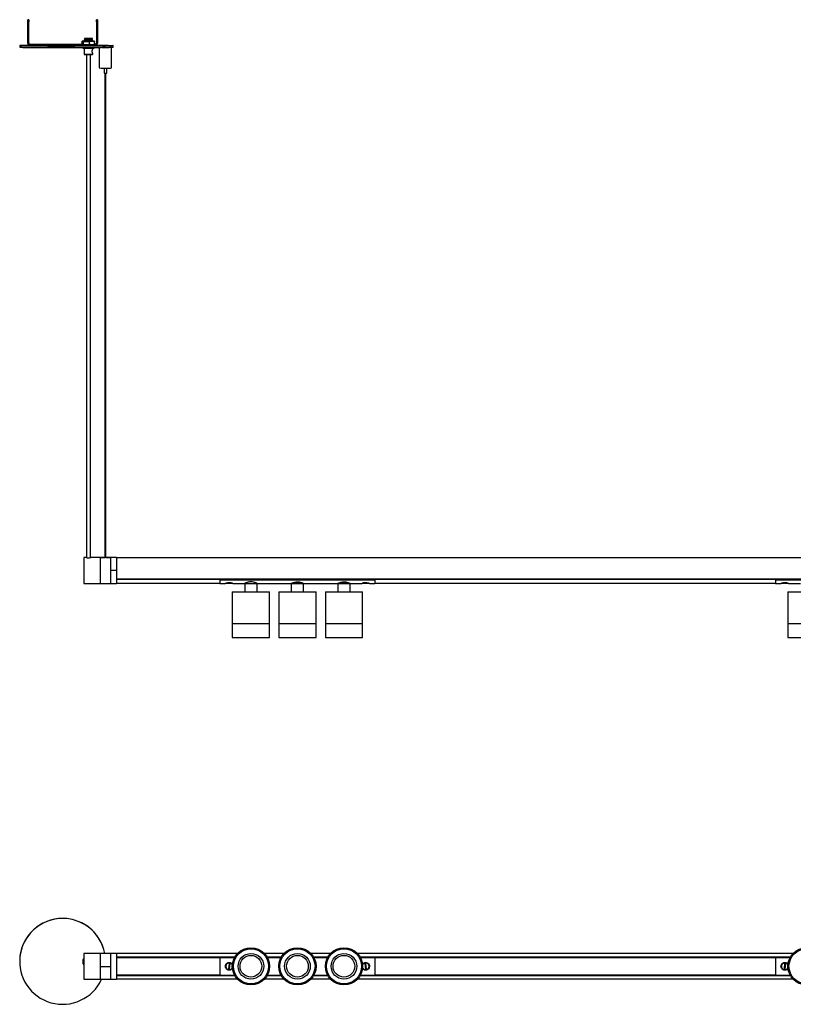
# Model space of a CAD drawing. Header units: millimetres. Extents: x 143 to 3067, y 646 to 1598.
# Tile 1 of 3: x 143 to 892, y 646 to 1598. Entities that reach past the tile are written whole.
import ezdxf

# ---------------------------------------------------------------- set-up
doc = ezdxf.new("R2010")
doc.units = ezdxf.units.MM

msp = doc.modelspace()

# ---------------------------------------------------------------- linework, layer by layer
at = {"color": 7, "linetype": 'Continuous', "lineweight": 25}
for p, q in [((151.88, 1597.95), (150.88, 1597.95)), ((150.88, 1597.77), (150.88, 1597.95)), ((150.88, 1597.77), (151.88, 1597.77)), ((150.88, 1595.75), (150.88, 1597.77)), ((151.88, 1595.75), (150.88, 1595.75)), ((150.88, 1575.25), (150.88, 1595.75)), ((151.88, 1597.77), (151.88, 1597.95)), ((151.88, 1597.77), (151.88, 1595.75)), ((151.88, 1575.25), (151.88, 1595.75)), ((218.4, 1597.95), (217.4, 1597.95)), ((217.4, 1597.95), (217.4, 1597.77)), ((217.4, 1597.77), (218.4, 1597.77)), ((217.4, 1595.75), (217.4, 1597.77)), ((218.4, 1595.75), (217.4, 1595.75)), ((217.4, 1595.75), (217.4, 1575.25)), ((218.4, 1597.95), (218.4, 1597.77)), ((218.4, 1597.77), (218.4, 1595.75)), ((218.4, 1595.75), (218.4, 1575.25)), ((143.14, 1572.86), (143.14, 1571.36)), ((151.88, 1575.25), (150.88, 1575.25)), ((153.38, 1573.75), (153.38, 1573.97)), ((203.64, 1573.97), (153.38, 1573.97)), ((153.38, 1573.75), (153.38, 1572.75)), ((215.9, 1573.75), (153.38, 1573.75)), ((215.9, 1572.75), (153.38, 1572.75)), ((203.79, 1577.07), (203.64, 1577.05)), ((203.64, 1573.91), (203.64, 1577.05)), ((203.64, 1573.91), (203.79, 1573.87)), ((203.79, 1577.07), (204.69, 1577.03)), ((203.79, 1573.87), (204.69, 1573.83)), ((204.14, 1571.03), (204.14, 1570.36)), ((205.64, 1577.09), (204.23, 1577.08)), ((204.84, 1576.99), (204.69, 1577.03)), ((204.69, 1573.83), (204.84, 1573.85)), ((205.57, 1577.02), (204.84, 1576.99)), ((204.84, 1573.85), (204.84, 1576.99)), ((204.84, 1573.85), (205.57, 1573.82)), ((205.57, 1577.02), (210.11, 1577.01)), ((205.57, 1573.82), (210.11, 1573.81)), ((205.64, 1579.11), (205.64, 1578.98)), ((205.64, 1578.11), (205.64, 1577.98)), ((205.64, 1577.11), (205.64, 1577.04)), ((206.18, 1579.67), (206.18, 1579.42)), ((206.18, 1578.67), (206.18, 1578.42)), ((206.18, 1577.67), (206.18, 1577.42)), ((210.84, 1576.98), (210.11, 1577.01)), ((210.11, 1573.81), (210.84, 1573.83)), ((211.43, 1577.01), (210.84, 1576.98)), ((210.84, 1573.83), (210.84, 1576.98)), ((210.84, 1573.83), (211.43, 1573.81)), ((211.43, 1577.01), (215.05, 1577.04)), ((211.43, 1573.81), (215.05, 1573.84)), ((213.1, 1578.92), (213.1, 1579.16)), ((213.1, 1577.92), (213.1, 1578.16)), ((213.1, 1577.04), (213.1, 1577.16)), ((213.71, 1577.1), (213.1, 1577.1)), ((213.64, 1579.48), (213.64, 1579.61)), ((213.64, 1578.48), (213.64, 1578.61)), ((213.64, 1577.48), (213.64, 1577.61)), ((215.49, 1577.05), (214.59, 1577.09)), ((215.64, 1577.01), (215.05, 1577.04)), ((215.05, 1573.84), (215.64, 1573.87)), ((215.14, 1570.36), (215.14, 1571.11)), ((215.49, 1577.05), (215.64, 1577.01)), ((215.64, 1573.87), (215.49, 1573.85)), ((215.64, 1573.87), (215.64, 1577.01)), ((215.9, 1573.97), (215.64, 1573.97)), ((215.9, 1573.97), (215.9, 1573.75)), ((215.9, 1573.75), (215.9, 1572.75)), ((217.4, 1575.25), (218.4, 1575.25)), ((220.1, 1571.17), (220.1, 1551.26)), ((226.11, 1571.29), (225.45, 1571.29)), ((226.6, 1572.84), (226.6, 1572.86)), ((230.4, 1571.23), (230.4, 1571.3)), ((232.1, 1551.26), (232.1, 1571.26)), ((233.6, 1571.36), (233.6, 1572.86)), ((205.44, 1570.33), (205.44, 1564.56)), ((205.44, 1564.56), (205.64, 1564.36)), ((207.64, 1564.33), (207.64, 1077.84)), ((211.64, 1077.84), (211.64, 1564.33)), ((213.64, 1564.36), (213.84, 1564.56)), ((213.84, 1569.38), (213.84, 1570.33)), ((213.84, 1564.56), (213.84, 1565.35)), ((224.85, 1551.21), (224.85, 1546.26)), ((225.6, 1546.25), (225.6, 1077.82)), ((226.6, 1077.82), (226.6, 1546.25)), ((227.35, 1546.26), (227.35, 1551.21)), ((207.41, 1077.89), (205.14, 1077.89)), ((205.14, 1077.89), (205.14, 1052.89)), ((220.99, 1077.89), (211.87, 1077.89)), ((221.8, 1077.89), (220.99, 1077.89)), ((220.99, 1077.89), (220.99, 1052.89)), ((220.99, 1077.89), (220.99, 1077.88)), ((220.99, 1077.88), (220.99, 1052.89)), ((220.99, 1077.88), (221.67, 1077.88)), ((221.67, 1077.86), (221.67, 1077.88)), ((221.67, 1077.88), (221.67, 1077.88)), ((222.4, 1077.88), (225.6, 1077.88)), ((222.4, 1077.88), (222.46, 1077.82)), ((229.58, 1077.82), (222.4, 1077.82)), ((226.6, 1077.88), (229.58, 1077.88)), ((229.52, 1077.82), (229.58, 1077.88)), ((230.99, 1077.89), (230.18, 1077.89)), ((230.31, 1077.88), (230.31, 1077.86)), ((230.31, 1077.88), (230.99, 1077.88)), ((230.31, 1077.88), (230.31, 1077.88)), ((236.84, 1077.89), (230.99, 1077.89)), ((230.99, 1077.89), (230.99, 1077.88)), ((230.99, 1077.89), (230.99, 1065.37)), ((230.99, 1077.88), (230.99, 1052.89)), ((236.84, 1077.89), (236.84, 1065.37)), ((2736.84, 1077.64), (236.84, 1077.64)), ((236.84, 1065.37), (230.99, 1065.37)), ((230.99, 1065.37), (230.99, 1052.89)), ((236.84, 1065.37), (236.84, 1052.89)), ((236.84, 1057.2), (2736.84, 1057.2)), ((2736.84, 1057.13), (236.84, 1057.13)), ((236.84, 1056.9), (336.84, 1056.9)), ((336.84, 1057.13), (336.84, 1057.11)), ((336.84, 1056.32), (336.84, 1057.11)), ((336.84, 1057.11), (486.84, 1057.11)), ((336.84, 1057.11), (338.34, 1057.11)), ((338.34, 1057.13), (338.34, 1057.11)), ((339.84, 1057.13), (339.84, 1057.11)), ((342.39, 1057.13), (342.39, 1057.11)), ((343.71, 1057.13), (343.74, 1057.11)), ((348.44, 1057.13), (348.44, 1057.11)), ((348.44, 1057.11), (470.34, 1057.11)), ((470.34, 1057.13), (470.34, 1057.11)), ((472.46, 1057.13), (472.46, 1057.11)), ((473.09, 1057.11), (473.09, 1057.13)), ((474.39, 1057.13), (474.39, 1057.11)), ((475.15, 1057.13), (475.18, 1057.11)), ((480.44, 1057.13), (480.44, 1057.11)), ((480.44, 1057.11), (486.84, 1057.11)), ((486.84, 1057.13), (486.84, 1057.11)), ((486.84, 1056.32), (486.84, 1057.11)), ((486.84, 1056.9), (874.34, 1056.9)), ((874.34, 1057.13), (874.34, 1057.11)), ((874.34, 1056.32), (874.34, 1057.11)), ((874.34, 1057.11), (1024.34, 1057.11)), ((874.34, 1057.11), (875.84, 1057.11)), ((875.84, 1057.13), (875.84, 1057.11)), ((877.34, 1057.13), (877.34, 1057.11)), ((879.89, 1057.13), (879.89, 1057.11)), ((881.21, 1057.13), (881.24, 1057.11)), ((885.94, 1057.13), (885.94, 1057.11)), ((885.94, 1057.11), (1007.84, 1057.11)), ((205.14, 1052.89), (220.99, 1052.89)), ((220.99, 1052.89), (230.99, 1052.89)), ((230.99, 1052.89), (236.84, 1052.89)), ((336.84, 1056.53), (236.84, 1056.53)), ((236.84, 1053.19), (336.84, 1053.19)), ((336.84, 1056.32), (486.84, 1056.32)), ((336.84, 1056.32), (336.84, 1052.89)), ((336.84, 1052.89), (342.09, 1052.89)), ((342.66, 1052.97), (345.34, 1052.97)), ((346.64, 1053.22), (345.65, 1053.22)), ((346.34, 1052.97), (349.07, 1052.97)), ((349.54, 1052.89), (360.84, 1052.89)), ((360.84, 1052.89), (360.84, 1044.89)), ((360.84, 1052.89), (372.84, 1052.89)), ((360.84, 1052.89), (372.84, 1052.89)), ((372.84, 1044.89), (372.84, 1052.89)), ((372.84, 1052.89), (405.84, 1052.89)), ((405.84, 1052.89), (405.84, 1044.89)), ((405.84, 1052.89), (417.84, 1052.89)), ((417.84, 1052.89), (405.84, 1052.89)), ((417.84, 1044.89), (417.84, 1052.89)), ((417.84, 1052.89), (450.84, 1052.89)), ((450.84, 1052.89), (450.84, 1044.89)), ((450.84, 1052.89), (456.7, 1052.89)), ((462.84, 1052.89), (450.84, 1052.89)), ((456.7, 1052.89), (462.84, 1052.89)), ((462.84, 1044.89), (462.84, 1052.89)), ((462.84, 1052.89), (474.09, 1052.89)), ((474.61, 1052.97), (477.34, 1052.97)), ((478.07, 1053.22), (477.07, 1053.22)), ((478.34, 1052.97), (481.03, 1052.97)), ((481.54, 1052.89), (486.84, 1052.89)), ((874.34, 1056.53), (486.84, 1056.53)), ((486.84, 1056.32), (486.84, 1052.89)), ((486.84, 1053.19), (874.34, 1053.19)), ((874.34, 1056.32), (1024.34, 1056.32)), ((874.34, 1056.32), (874.34, 1052.89)), ((874.34, 1052.89), (879.59, 1052.89)), ((880.16, 1052.97), (882.84, 1052.97)), ((884.14, 1053.22), (883.15, 1053.22)), ((883.84, 1052.97), (886.57, 1052.97)), ((887.04, 1052.89), (898.34, 1052.89)), ((348.84, 1044.89), (348.84, 1014.09)), ((348.84, 1044.89), (384.84, 1044.89)), ((384.84, 1014.09), (384.84, 1044.89)), ((393.84, 1044.89), (393.84, 1014.09)), ((393.84, 1044.89), (429.84, 1044.89)), ((429.84, 1014.09), (429.84, 1044.89)), ((438.84, 1044.89), (438.84, 1014.09)), ((438.84, 1044.89), (456.43, 1044.89)), ((456.43, 1044.89), (474.84, 1044.89)), ((474.84, 1014.09), (474.84, 1044.89)), ((886.34, 1044.89), (886.34, 1014.09)), ((886.34, 1044.89), (922.34, 1044.89)), ((348.84, 1014.09), (348.84, 1000.59)), ((348.84, 1014.09), (384.84, 1014.09)), ((348.84, 1014.09), (384.84, 1014.09)), ((384.84, 1000.59), (384.84, 1014.09)), ((393.84, 1014.09), (393.84, 1000.59)), ((393.84, 1014.09), (411.75, 1014.09)), ((393.84, 1014.09), (429.84, 1014.09)), ((411.75, 1014.09), (429.84, 1014.09)), ((429.84, 1000.59), (429.84, 1014.09)), ((438.84, 1014.09), (438.84, 1000.59)), ((438.84, 1014.09), (474.84, 1014.09)), ((438.84, 1014.09), (456.43, 1014.09)), ((456.43, 1014.09), (474.84, 1014.09)), ((474.84, 1000.59), (474.84, 1014.09)), ((886.34, 1014.09), (886.34, 1000.59)), ((886.34, 1014.09), (922.34, 1014.09)), ((886.34, 1014.09), (922.34, 1014.09)), ((348.84, 1000.59), (384.84, 1000.59)), ((393.84, 1000.59), (411.75, 1000.59)), ((411.75, 1000.59), (429.84, 1000.59)), ((438.84, 1000.59), (474.84, 1000.59)), ((886.34, 1000.59), (922.34, 1000.59)), ((220.99, 695.15), (205.14, 695.15)), ((205.14, 695.15), (205.14, 670.15)), ((230.99, 695.15), (220.99, 695.15)), ((220.99, 695.15), (220.99, 670.15)), ((220.99, 695.15), (220.99, 682.13)), ((230.99, 695.15), (230.99, 682.13)), ((236.84, 695.15), (230.99, 695.15)), ((230.99, 695.15), (230.99, 670.15)), ((236.84, 695.15), (236.84, 670.15)), ((143.14, 687.41), (143.14, 687.4)), ((204.14, 687.13), (204.14, 687.12)), ((353.65, 694.9), (236.84, 694.9)), ((236.84, 691.76), (351.32, 691.76)), ((351.23, 691.61), (236.84, 691.61)), ((236.84, 691.6), (351.22, 691.6)), ((351.11, 691.4), (236.84, 691.4)), ((236.84, 691.2), (336.84, 691.2)), ((336.84, 691.04), (236.84, 691.04)), ((336.84, 691.25), (351.03, 691.25)), ((336.84, 691.25), (336.84, 674.05)), ((343.9, 685.74), (344.01, 685.57)), ((398.65, 694.9), (380.03, 694.9)), ((382.36, 691.76), (396.32, 691.76)), ((396.23, 691.61), (382.45, 691.61)), ((382.46, 691.6), (396.22, 691.6)), ((396.11, 691.4), (382.57, 691.4)), ((382.65, 691.25), (396.03, 691.25)), ((443.65, 694.9), (425.03, 694.9)), ((427.36, 691.76), (441.32, 691.76)), ((441.23, 691.61), (427.45, 691.61)), ((427.46, 691.6), (441.22, 691.6)), ((441.11, 691.4), (427.57, 691.4)), ((427.65, 691.25), (441.03, 691.25)), ((891.15, 694.9), (470.03, 694.9)), ((472.36, 691.76), (888.82, 691.76)), ((888.73, 691.61), (472.45, 691.61)), ((472.46, 691.6), (888.72, 691.6)), ((888.61, 691.4), (472.57, 691.4)), ((472.65, 691.25), (486.84, 691.25)), ((479.71, 685.55), (479.82, 685.72)), ((486.84, 691.25), (486.84, 674.05)), ((486.84, 691.2), (874.34, 691.2)), ((874.34, 691.04), (486.84, 691.04)), ((874.34, 691.25), (888.53, 691.25)), ((874.34, 691.25), (874.34, 674.05)), ((881.4, 685.74), (881.51, 685.57)), ((230.99, 682.13), (220.99, 682.13)), ((220.99, 682.13), (220.99, 670.15)), ((230.99, 682.13), (230.99, 680.71)), ((343.36, 680.25), (343.21, 680.12)), ((345.65, 685.19), (345.04, 680.23)), ((345.04, 680.23), (346.03, 680.11)), ((346.64, 685.07), (345.65, 685.19)), ((346.03, 680.11), (346.64, 685.07)), ((347.67, 679.73), (347.78, 679.56)), ((348.47, 685.19), (348.32, 685.05)), ((475.39, 685.08), (475.25, 685.22)), ((475.86, 679.59), (475.97, 679.75)), ((478.07, 685.19), (477.07, 685.08)), ((477.07, 685.08), (477.61, 680.11)), ((477.61, 680.11), (478.61, 680.22)), ((478.61, 680.22), (478.07, 685.19)), ((480.43, 680.08), (480.29, 680.22)), ((880.86, 680.25), (880.71, 680.12)), ((883.15, 685.19), (882.54, 680.23)), ((882.54, 680.23), (883.53, 680.11)), ((884.14, 685.07), (883.15, 685.19)), ((883.53, 680.11), (884.14, 685.07)), ((885.17, 679.73), (885.28, 679.56)), ((885.97, 685.19), (885.82, 685.05)), ((205.14, 670.15), (220.99, 670.15)), ((220.99, 670.15), (230.99, 670.15)), ((230.99, 670.15), (236.84, 670.15)), ((236.84, 674.26), (336.84, 674.26)), ((336.84, 674.1), (236.84, 674.1)), ((236.84, 673.9), (351.11, 673.9)), ((351.22, 673.7), (236.84, 673.7)), ((236.84, 673.69), (351.23, 673.69)), ((351.32, 673.54), (236.84, 673.54)), ((236.84, 670.4), (353.65, 670.4)), ((336.84, 674.05), (351.03, 674.05)), ((380.03, 670.4), (398.65, 670.4)), ((396.32, 673.54), (382.36, 673.54)), ((382.45, 673.69), (396.23, 673.69)), ((396.22, 673.7), (382.46, 673.7)), ((382.57, 673.9), (396.11, 673.9)), ((382.65, 674.05), (396.03, 674.05)), ((425.03, 670.4), (443.65, 670.4)), ((441.32, 673.54), (427.36, 673.54)), ((427.45, 673.69), (441.23, 673.69)), ((441.22, 673.7), (427.46, 673.7)), ((427.57, 673.9), (441.11, 673.9)), ((427.65, 674.05), (441.03, 674.05)), ((470.03, 670.4), (891.15, 670.4)), ((888.82, 673.54), (472.36, 673.54)), ((472.45, 673.69), (888.73, 673.69)), ((888.72, 673.7), (472.46, 673.7)), ((472.57, 673.9), (888.61, 673.9)), ((472.65, 674.05), (486.84, 674.05)), ((486.84, 674.26), (874.34, 674.26)), ((874.34, 674.1), (486.84, 674.1)), ((874.34, 674.05), (888.53, 674.05))]:
    msp.add_line(p, q, dxfattribs=at)
at = {"color": 7, "linetype": 'Continuous', "lineweight": 25, "flags": 128}
for points in [[(152.13, 1573.09), (151.26, 1573.08), (149.13, 1573.05), (147.3, 1573.02), (145.79, 1572.99), (144.61, 1572.96), (143.77, 1572.92), (143.28, 1572.89), (143.14, 1572.85), (143.36, 1572.82), (143.93, 1572.79), (144.85, 1572.75), (146.1, 1572.72), (147.69, 1572.69), (149.59, 1572.66), (151.79, 1572.63), (154.27, 1572.61), (157.01, 1572.58), (159.98, 1572.56), (163.16, 1572.54), (166.53, 1572.53), (170.06, 1572.51), (173.7, 1572.5), (177.44, 1572.5), (181.24, 1572.49), (185.08, 1572.49), (188.9, 1572.49), (192.69, 1572.5), (196.42, 1572.51), (200.04, 1572.52), (203.53, 1572.53), (206.86, 1572.55), (210, 1572.57), (212.92, 1572.59), (215.6, 1572.61), (218.02, 1572.64), (220.15, 1572.67), (221.98, 1572.7), (223.49, 1572.73), (224.67, 1572.76), (225.51, 1572.79), (226, 1572.83), (226.14, 1572.86), (226.14, 1572.86)], [(143.14, 1571.36), (143.14, 1571.35), (143.36, 1571.32), (143.93, 1571.29), (144.85, 1571.25), (146.1, 1571.22), (147.69, 1571.19), (149.59, 1571.16), (151.79, 1571.13), (154.27, 1571.11), (157.01, 1571.08), (159.98, 1571.06), (163.16, 1571.04), (166.53, 1571.03), (170.06, 1571.01), (173.7, 1571), (177.44, 1571), (181.24, 1570.99), (185.08, 1570.99), (188.9, 1570.99), (192.69, 1571), (196.42, 1571.01), (200.04, 1571.02), (203.53, 1571.03), (206.86, 1571.05), (210, 1571.07), (212.92, 1571.09), (215.6, 1571.11), (218.02, 1571.14), (220.15, 1571.17), (221.98, 1571.2), (223.49, 1571.23), (224.67, 1571.26), (225.45, 1571.29)], [(205.62, 1577.08), (205.39, 1577.07), (205.14, 1577.06), (205.27, 1577.05), (205.74, 1577.04), (206.53, 1577.03), (207.58, 1577.02), (208.79, 1577.02), (210.07, 1577.02), (211.31, 1577.02), (212.42, 1577.03), (213.3, 1577.04), (213.89, 1577.05), (214.13, 1577.06), (214.01, 1577.07), (213.54, 1577.08), (213.16, 1577.09)], [(205.65, 1578.98), (205.64, 1578.98), (205.97, 1579.03), (206.86, 1579.08), (208.17, 1579.14), (209.71, 1579.2), (211.23, 1579.27), (212.51, 1579.34), (212.51, 1579.34), (213.36, 1579.41), (213.63, 1579.48)], [(205.65, 1577.98), (205.64, 1577.98), (205.97, 1578.03), (206.86, 1578.08), (208.17, 1578.14), (209.71, 1578.2), (211.23, 1578.27), (212.51, 1578.34), (212.51, 1578.34), (213.36, 1578.41), (213.63, 1578.48)], [(211.74, 1579.86), (211.57, 1579.87), (211.1, 1579.87), (210.41, 1579.88), (209.6, 1579.88), (208.8, 1579.88), (208.13, 1579.87), (207.69, 1579.87), (207.54, 1579.86), (207.71, 1579.85), (208.18, 1579.85), (208.87, 1579.84), (209.67, 1579.84), (210.48, 1579.84), (211.15, 1579.85), (211.59, 1579.85), (211.74, 1579.86)], [(211.43, 1577.01), (211.27, 1577.01), (211.1, 1577.01), (210.94, 1577.01), (210.77, 1577.01), (210.61, 1577.01), (210.44, 1577.01), (210.27, 1577.01), (210.11, 1577.01)], [(211.43, 1573.81), (211.27, 1573.81), (211.1, 1573.81), (210.94, 1573.81), (210.77, 1573.81), (210.61, 1573.81), (210.44, 1573.81), (210.27, 1573.81), (210.11, 1573.81)], [(226.11, 1572.79), (224.5, 1572.79), (222.96, 1572.8), (221.57, 1572.8), (220.39, 1572.81), (219.48, 1572.83), (218.88, 1572.84), (218.61, 1572.85), (218.7, 1572.87), (219.13, 1572.88), (219.89, 1572.89), (220.93, 1572.91), (222.22, 1572.91), (223.69, 1572.92), (225.28, 1572.92), (226.9, 1572.92), (228.48, 1572.92), (229.96, 1572.91), (231.25, 1572.91), (232.3, 1572.9), (233.06, 1572.88), (233.5, 1572.87), (233.59, 1572.85), (233.33, 1572.84), (232.73, 1572.83), (231.83, 1572.81), (230.65, 1572.8), (229.26, 1572.8), (227.73, 1572.79), (226.11, 1572.79)], [(222.79, 1571.21), (222.79, 1571.21), (224.14, 1571.21), (225.61, 1571.2), (227.11, 1571.21)], [(226.1, 1572.84), (225.15, 1572.84), (224.34, 1572.84), (223.79, 1572.85), (223.6, 1572.86), (223.79, 1572.87), (224.33, 1572.87), (225.14, 1572.88), (226.1, 1572.88), (227.05, 1572.88), (227.87, 1572.87), (228.41, 1572.87), (228.6, 1572.86), (228.41, 1572.85), (227.87, 1572.84), (227.06, 1572.84), (226.1, 1572.84)], [(226.5, 1572.85), (226.58, 1572.86), (226.6, 1572.86), (226.54, 1572.86), (226.41, 1572.86), (226.23, 1572.86), (226.04, 1572.86), (225.85, 1572.86), (225.71, 1572.86), (225.62, 1572.86), (225.6, 1572.86), (225.67, 1572.86), (225.79, 1572.85), (225.97, 1572.85), (226.16, 1572.85), (226.35, 1572.85), (226.5, 1572.85)], [(227.11, 1571.21), (228.55, 1571.21), (229.84, 1571.22), (230.89, 1571.23), (231.64, 1571.24), (232.04, 1571.25), (232.07, 1571.26), (231.72, 1571.28), (231.02, 1571.29), (230.4, 1571.29)], [(343.98, 1057.13), (343.99, 1057.12), (343.99, 1057.11)], [(348.35, 1057.13), (348.35, 1057.12), (348.34, 1057.11)], [(475.37, 1057.11), (475.37, 1057.12), (475.36, 1057.13)], [(479.73, 1057.11), (479.73, 1057.12), (479.74, 1057.13)], [(881.48, 1057.13), (881.49, 1057.12), (881.49, 1057.11)], [(885.85, 1057.13), (885.85, 1057.12), (885.84, 1057.11)], [(346.03, 1053.22), (346.11, 1053.11), (346.18, 1053.03), (346.26, 1052.99), (346.34, 1052.97), (346.41, 1052.99), (346.49, 1053.03), (346.56, 1053.11), (346.64, 1053.22)], [(477.07, 1053.22), (477.14, 1053.11), (477.21, 1053.03), (477.27, 1052.99), (477.34, 1052.97), (477.41, 1052.99), (477.48, 1053.03), (477.55, 1053.11), (477.61, 1053.22)], [(883.53, 1053.22), (883.61, 1053.11), (883.68, 1053.03), (883.76, 1052.99), (883.84, 1052.97), (883.91, 1052.99), (883.99, 1053.03), (884.06, 1053.11), (884.14, 1053.22)]]:
    msp.add_lwpolyline(points, dxfattribs=at)
at = {"color": 7, "linetype": 'Continuous', "lineweight": 25}
for centre, radius in [((366.84, 682.65), 18), ((366.84, 682.65), 17), ((366.84, 682.65), 12.42), ((411.84, 682.65), 18), ((411.84, 682.65), 17), ((411.84, 682.65), 12.42), ((456.84, 682.65), 18), ((456.84, 682.65), 17), ((456.84, 682.65), 12.42), ((904.34, 682.65), 18), ((904.34, 682.65), 17), ((366.84, 682.65), 10.5), ((411.84, 682.65), 10.5), ((456.84, 682.65), 10.5)]:
    msp.add_circle(centre, radius, dxfattribs=at)
for centre, radius, start, end in [((153.38, 1575.25), 2.5, 180.00112, 270.00112), ((153.38, 1575.47), 1.5, 180.00112, 270.00112), ((153.38, 1575.25), 1.5, 180.00112, 270.00112), ((204.6, 1553.93), 23.15, 90.91979, 92.01074), ((207.06, 1765.75), 188.74, 269.28018, 269.54785), ((207.06, 1762.55), 188.74, 269.28018, 269.54785), ((202.38, 1704.3), 127.31, 271.64548, 275.06706), ((209.44, 1248.82), 331.07, 89.97713, 90.4632), ((212.22, 1388.37), 188.74, 89.28018, 89.54785), ((214.68, 1600.19), 23.15, 270.91979, 272.01074), ((214.68, 1596.99), 23.15, 270.91979, 272.01074), ((215.9, 1575.47), 1.5, 269.99888, 359.99888), ((215.9, 1575.25), 2.5, 269.99888, 359.99888), ((215.9, 1575.25), 1.5, 269.99888, 359.99888), ((217.67, 1413.93), 159.15, 86.94981, 90.18607), ((228.19, 1759.52), 188.24, 269.36878, 271.64802), ((209.62, 1774.65), 204.37, 268.46215, 271.54626), ((209.63, 1739.25), 174.74, 268.62699, 271.38142), ((209.64, 1731.81), 167.49, 268.63161, 271.36839), ((225.35, 1785.01), 233.81, 268.71274, 270.43095), ((226.1, 1595.66), 49.42, 268.55065, 271.44935), ((228.32, 1673.93), 122.73, 269.437, 271.76636), ((209.64, 1088.17), 10.52, 257.76318, 282.32112), ((345.26, 1053.38), 0.413, 281.39262, 338.31596), ((478.43, 1053.34), 0.38, 197.78195, 256.00495), ((882.76, 1053.38), 0.413, 281.39262, 338.31596), ((184.64, 687.41), 41.5, 10.75436, 179.99803), ((184.64, 687.4), 41.5, 10.77095, 335.44661), ((209.64, 687.13), 5.5, 144.902, 179.99991), ((209.64, 687.12), 5.5, 144.90202, 215.09798), ((342.86, 680.54), 0.2, 353.0493, 14.18703), ((343.46, 685.42), 0.2, 310.75738, 353.0493), ((348.22, 679.89), 0.2, 130.75738, 173.0493), ((348.82, 684.76), 0.2, 173.0493, 215.34122), ((474.89, 684.8), 0.2, 323.90398, 6.1959), ((475.42, 679.92), 0.2, 6.1959, 48.48781), ((480.26, 685.38), 0.2, 186.1959, 207.33363), ((480.79, 680.5), 0.2, 143.90398, 186.1959), ((880.36, 680.54), 0.2, 353.0493, 14.18703), ((880.96, 685.42), 0.2, 310.75738, 353.0493), ((885.72, 679.89), 0.2, 130.75738, 173.0493), ((886.32, 684.76), 0.2, 173.0493, 215.34122)]:
    msp.add_arc(centre, radius, start, end, dxfattribs=at)
for points, knots in [([(206.19, 1579.43), (206.1, 1579.38), (205.92, 1579.27), (205.74, 1579.17), (205.64, 1579.11)], [0, 0, 0, 0, 0.49993, 1, 1, 1, 1]), ([(205.64, 1578.98), (205.74, 1578.92), (205.91, 1578.82), (206.09, 1578.72), (206.18, 1578.67)], [0, 0, 0, 0, 0.506369, 1, 1, 1, 1]), ([(206.19, 1578.43), (206.1, 1578.38), (205.92, 1578.27), (205.74, 1578.17), (205.64, 1578.11)], [0, 0, 0, 0, 0.49993, 1, 1, 1, 1]), ([(205.64, 1577.98), (205.74, 1577.92), (205.91, 1577.82), (206.09, 1577.72), (206.18, 1577.67)], [0, 0, 0, 0, 0.506369, 1, 1, 1, 1]), ([(206.19, 1577.43), (206.1, 1577.38), (205.92, 1577.27), (205.74, 1577.17), (205.64, 1577.11)], [0, 0, 0, 0, 0.49993, 1, 1, 1, 1]), ([(205.67, 1579.11), (205.73, 1579.13), (205.87, 1579.16), (206.8, 1579.21), (208.13, 1579.26), (209.71, 1579.32), (211.27, 1579.39), (212.6, 1579.46), (213.42, 1579.53), (213.75, 1579.59), (213.6, 1579.62), (213.58, 1579.62)], [0, 0, 0, 0, 0.112259, 0.236033, 0.359806, 0.48358, 0.607354, 0.731128, 0.854902, 0.978676, 1, 1, 1, 1]), ([(205.67, 1578.11), (205.73, 1578.13), (205.87, 1578.16), (206.8, 1578.21), (208.13, 1578.26), (209.71, 1578.32), (211.27, 1578.39), (212.6, 1578.46), (213.42, 1578.53), (213.75, 1578.59), (213.6, 1578.62), (213.58, 1578.62)], [0, 0, 0, 0, 0.112259, 0.236033, 0.359806, 0.48358, 0.607354, 0.731128, 0.854902, 0.978676, 1, 1, 1, 1]), ([(205.67, 1577.11), (205.73, 1577.13), (205.87, 1577.16), (206.8, 1577.21), (208.13, 1577.26), (209.71, 1577.32), (211.27, 1577.39), (212.6, 1577.46), (213.42, 1577.53), (213.75, 1577.59), (213.6, 1577.62), (213.58, 1577.62)], [0, 0, 0, 0, 0.112259, 0.236033, 0.359806, 0.48358, 0.607354, 0.731128, 0.854902, 0.978676, 1, 1, 1, 1]), ([(205.85, 1579.86), (205.9, 1579.87), (206.01, 1579.88), (206.51, 1579.88), (206.76, 1579.88)], [0, 0, 0, 0, 0.493682, 1, 1, 1, 1]), ([(208.37, 1579.83), (208.01, 1579.83), (207.29, 1579.84), (206.47, 1579.84), (205.93, 1579.85), (205.89, 1579.86), (205.87, 1579.86)], [0, 0, 0, 0, 0.255506, 0.510718, 0.77905, 1, 1, 1, 1]), ([(205.87, 1579.85), (205.88, 1579.84), (205.99, 1579.78), (206.09, 1579.72), (206.18, 1579.67)], [0, 0, 0, 0, 0.1608891, 1, 1, 1, 1]), ([(206.19, 1579.67), (206.19, 1579.67), (206.1, 1579.69), (206.42, 1579.72), (207.15, 1579.77), (207.96, 1579.81), (208.37, 1579.83)], [0, 0, 0, 0, 0.013908, 0.342605, 0.671303, 1, 1, 1, 1]), ([(206.19, 1578.67), (206.19, 1578.67), (206.1, 1578.69), (206.42, 1578.72), (207.16, 1578.78), (208.34, 1578.83), (209.7, 1578.89), (211.05, 1578.96), (212.18, 1579.03), (212.91, 1579.09), (213, 1579.14), (213.03, 1579.15)], [0, 0, 0, 0, 0.005445, 0.134118, 0.262792, 0.391466, 0.520139, 0.648813, 0.777487, 0.90616, 1, 1, 1, 1]), ([(206.19, 1577.67), (206.19, 1577.67), (206.1, 1577.69), (206.42, 1577.72), (207.16, 1577.78), (208.34, 1577.83), (209.7, 1577.89), (211.05, 1577.96), (212.18, 1578.03), (212.91, 1578.09), (213, 1578.14), (213.03, 1578.15)], [0, 0, 0, 0, 0.0054445, 0.1341182, 0.2627919, 0.3914656, 0.5201393, 0.648813, 0.7774866, 0.9061603, 1, 1, 1, 1]), ([(206.21, 1579.43), (206.27, 1579.44), (206.38, 1579.47), (207.18, 1579.53), (208.33, 1579.58), (209.7, 1579.64), (211.05, 1579.71), (212.21, 1579.78), (212.64, 1579.82), (212.86, 1579.85)], [0, 0, 0, 0, 0.129873, 0.274894, 0.419915, 0.564937, 0.709958, 0.854979, 1, 1, 1, 1]), ([(206.21, 1578.43), (206.27, 1578.44), (206.38, 1578.47), (207.18, 1578.53), (208.33, 1578.58), (209.7, 1578.64), (211.05, 1578.71), (212.18, 1578.78), (212.96, 1578.85), (213.04, 1578.9), (213.09, 1578.92)], [0, 0, 0, 0, 0.114004, 0.241306, 0.368607, 0.495908, 0.62321, 0.750511, 0.877812, 1, 1, 1, 1]), ([(206.21, 1577.43), (206.27, 1577.44), (206.38, 1577.47), (207.18, 1577.53), (208.33, 1577.58), (209.7, 1577.64), (211.05, 1577.71), (212.18, 1577.78), (212.96, 1577.85), (213.04, 1577.9), (213.09, 1577.92)], [0, 0, 0, 0, 0.114004, 0.241306, 0.368607, 0.495908, 0.62321, 0.750511, 0.877812, 1, 1, 1, 1]), ([(212.86, 1579.85), (212.79, 1579.85), (212.58, 1579.84), (212.01, 1579.84), (211.07, 1579.83), (209.93, 1579.83), (209, 1579.83), (208.5, 1579.83), (208.37, 1579.83)], [0, 0, 0, 0, 0.09263, 0.279407, 0.493991, 0.708575, 0.92316, 1, 1, 1, 1]), ([(209.57, 1579.9), (210.01, 1579.9), (210.88, 1579.89), (212, 1579.89), (212.85, 1579.88), (213.06, 1579.87), (213.17, 1579.87)], [0, 0, 0, 0, 0.252346, 0.504698, 0.756993, 1, 1, 1, 1]), ([(212.14, 1577.03), (212.42, 1577.05), (212.92, 1577.09), (213, 1577.14), (213.03, 1577.15)], [0, 0, 0, 0, 0.573597, 1, 1, 1, 1]), ([(213.16, 1579.86), (213.17, 1579.86), (213.2, 1579.86), (212.98, 1579.85), (212.86, 1579.85)], [0, 0, 0, 0, 0.447625, 1, 1, 1, 1]), ([(213.63, 1579.62), (213.54, 1579.68), (213.35, 1579.78), (213.17, 1579.88), (213.08, 1579.94)], [0, 0, 0, 0, 0.500071, 1, 1, 1, 1]), ([(213.08, 1579.15), (213.17, 1579.21), (213.35, 1579.31), (213.54, 1579.41), (213.63, 1579.47)], [0, 0, 0, 0, 0.499927, 1, 1, 1, 1]), ([(213.08, 1578.15), (213.17, 1578.21), (213.35, 1578.31), (213.54, 1578.41), (213.63, 1578.47)], [0, 0, 0, 0, 0.4999275, 1, 1, 1, 1]), ([(213.08, 1577.15), (213.17, 1577.21), (213.35, 1577.31), (213.54, 1577.41), (213.63, 1577.47)], [0, 0, 0, 0, 0.499927, 1, 1, 1, 1]), ([(213.63, 1578.62), (213.54, 1578.68), (213.36, 1578.78), (213.18, 1578.88), (213.1, 1578.93)], [0, 0, 0, 0, 0.514399, 1, 1, 1, 1]), ([(213.63, 1577.62), (213.54, 1577.68), (213.36, 1577.78), (213.18, 1577.88), (213.1, 1577.93)], [0, 0, 0, 0, 0.514399, 1, 1, 1, 1]), ([(228.79, 1571.22), (228.38, 1571.22), (227.47, 1571.21), (225.89, 1571.21), (224.36, 1571.22), (223.59, 1571.22), (223.25, 1571.23)], [0, 0, 0, 0, 0.225829, 0.504052, 0.781418, 1, 1, 1, 1]), ([(231.02, 1571.25), (231, 1571.25), (230.94, 1571.24), (230.77, 1571.24), (230.45, 1571.23), (229.97, 1571.23), (229.51, 1571.22), (229.11, 1571.22), (228.9, 1571.22), (228.79, 1571.22)], [0, 0, 0, 0, 0.063209, 0.189745, 0.401364, 0.612982, 0.804177, 0.901799, 1, 1, 1, 1]), ([(230.36, 1571.28), (230.6, 1571.27), (231.08, 1571.27), (231.13, 1571.25), (231.03, 1571.25), (231.02, 1571.25)], [0, 0, 0, 0, 0.456451, 0.912845, 1, 1, 1, 1]), ([(213.84, 1565.34), (213.84, 1565.35), (213.83, 1565.36), (213.75, 1565.52), (213.57, 1565.87), (213.36, 1566.42), (213.26, 1566.93), (213.23, 1567.34), (213.26, 1567.74), (213.36, 1568.26), (213.57, 1568.82), (213.75, 1569.18), (213.83, 1569.35), (213.83, 1569.37), (213.84, 1569.38)], [0, 0, 0, 0, 0.06582, 0.131447, 0.259738, 0.383831, 0.444379, 0.504622, 0.564652, 0.625668, 0.749899, 0.87802, 0.943594, 1, 1, 1, 1]), ([(221.67, 1077.88), (221.67, 1077.88), (221.68, 1077.89), (221.77, 1077.89), (221.92, 1077.89), (222.14, 1077.89), (222.31, 1077.89), (222.4, 1077.88)], [0, 0, 0, 0, 0.13618, 0.271611, 0.469173, 0.748087, 1, 1, 1, 1]), ([(222.4, 1077.82), (222.29, 1077.82), (222.09, 1077.82), (221.87, 1077.84), (221.74, 1077.85), (221.68, 1077.86), (221.67, 1077.86), (221.67, 1077.86)], [0, 0, 0, 0, 0.3415483, 0.5874747, 0.7629782, 0.9002508, 1, 1, 1, 1]), ([(229.58, 1077.88), (229.69, 1077.89), (229.88, 1077.89), (230.11, 1077.89), (230.24, 1077.89), (230.3, 1077.89), (230.31, 1077.88), (230.31, 1077.88)], [0, 0, 0, 0, 0.341548, 0.587475, 0.762978, 0.900251, 1, 1, 1, 1]), ([(230.31, 1077.86), (230.3, 1077.86), (230.29, 1077.85), (230.21, 1077.84), (230.06, 1077.83), (229.84, 1077.82), (229.66, 1077.82), (229.58, 1077.82)], [0, 0, 0, 0, 0.13618, 0.271611, 0.469173, 0.748087, 1, 1, 1, 1]), ([(479.98, 1057.11), (479.98, 1057.11), (479.99, 1057.11), (480, 1057.12), (480.01, 1057.13)], [0, 0, 0, 0, 0.240123, 1, 1, 1, 1]), ([(342.09, 1052.89), (342.13, 1052.9), (342.21, 1052.92), (342.82, 1053.09), (343.74, 1053.29), (344.92, 1053.45), (346.19, 1053.48), (347.39, 1053.38), (348.44, 1053.19), (349.2, 1053), (349.59, 1052.89), (349.55, 1052.9), (349.54, 1052.9)], [0, 0, 0, 0, 0.104171, 0.20824, 0.315012, 0.424139, 0.530179, 0.632423, 0.736104, 0.844106, 0.952783, 1, 1, 1, 1]), ([(347.69, 1053.31), (347.51, 1053.34), (347.04, 1053.4), (346.08, 1053.43), (344.98, 1053.36), (343.97, 1053.22), (343.19, 1053.07), (342.73, 1052.98), (342.68, 1052.98), (342.66, 1052.98)], [0, 0, 0, 0, 0.100603, 0.258658, 0.422048, 0.587047, 0.748438, 0.908233, 1, 1, 1, 1]), ([(349.07, 1052.97), (349.08, 1052.98), (349.11, 1052.99), (348.84, 1053.08), (348.69, 1053.12)], [0, 0, 0, 0, 0.463154, 1, 1, 1, 1]), ([(372.84, 1052.89), (372.78, 1052.92), (372.66, 1052.97), (371.75, 1053.39), (370.36, 1053.91), (368.51, 1054.36), (366.49, 1054.47), (364.64, 1054.24), (363.01, 1053.8), (361.69, 1053.28), (360.94, 1052.94), (360.87, 1052.9), (360.84, 1052.89)], [0, 0, 0, 0, 0.099421, 0.198624, 0.303522, 0.415658, 0.521207, 0.61543, 0.711933, 0.819593, 0.931402, 1, 1, 1, 1]), ([(405.84, 1052.89), (405.85, 1052.89), (405.88, 1052.9), (406.27, 1053.1), (407.3, 1053.54), (408.84, 1054.06), (410.78, 1054.43), (412.77, 1054.43), (414.56, 1054.13), (416.11, 1053.64), (417.3, 1053.14), (417.8, 1052.91), (417.83, 1052.89), (417.84, 1052.89)], [0, 0, 0, 0, 0.034782, 0.130608, 0.229374, 0.337248, 0.449116, 0.550532, 0.643801, 0.74338, 0.853745, 0.963791, 1, 1, 1, 1]), ([(450.84, 1052.89), (450.85, 1052.89), (450.88, 1052.9), (451.27, 1053.1), (452.3, 1053.54), (453.84, 1054.06), (455.78, 1054.43), (457.77, 1054.43), (459.56, 1054.13), (461.11, 1053.64), (462.3, 1053.14), (462.8, 1052.91), (462.83, 1052.89), (462.84, 1052.89)], [0, 0, 0, 0, 0.034782, 0.130608, 0.229374, 0.337248, 0.449116, 0.550532, 0.643801, 0.74338, 0.853745, 0.963791, 1, 1, 1, 1]), ([(474.09, 1052.89), (474.13, 1052.9), (474.21, 1052.92), (474.82, 1053.09), (475.74, 1053.29), (476.92, 1053.45), (478.19, 1053.48), (479.39, 1053.38), (480.44, 1053.19), (481.2, 1053), (481.59, 1052.89), (481.55, 1052.9), (481.54, 1052.9)], [0, 0, 0, 0, 0.104171, 0.20824, 0.315012, 0.424139, 0.530179, 0.632423, 0.736104, 0.844106, 0.952783, 1, 1, 1, 1]), ([(481.03, 1052.98), (481.02, 1052.98), (481, 1052.97), (480.63, 1053.05), (479.95, 1053.18), (479, 1053.33), (477.94, 1053.42), (476.84, 1053.42), (475.85, 1053.31), (475.1, 1053.15), (474.65, 1053.02), (474.57, 1052.97), (474.6, 1052.97), (474.61, 1052.97)], [0, 0, 0, 0, 0.044773, 0.139512, 0.248015, 0.352739, 0.455328, 0.560236, 0.668186, 0.775396, 0.880029, 0.984579, 1, 1, 1, 1]), ([(879.59, 1052.89), (879.63, 1052.9), (879.71, 1052.92), (880.32, 1053.09), (881.24, 1053.29), (882.42, 1053.45), (883.69, 1053.48), (884.89, 1053.38), (885.94, 1053.19), (886.7, 1053), (887.09, 1052.89), (887.05, 1052.9), (887.04, 1052.9)], [0, 0, 0, 0, 0.104171, 0.20824, 0.315012, 0.424139, 0.530179, 0.632423, 0.736104, 0.844106, 0.952783, 1, 1, 1, 1]), ([(885.19, 1053.31), (885.01, 1053.34), (884.54, 1053.4), (883.58, 1053.43), (882.48, 1053.36), (881.47, 1053.22), (880.69, 1053.07), (880.23, 1052.98), (880.18, 1052.98), (880.16, 1052.98)], [0, 0, 0, 0, 0.1006027, 0.258658, 0.422048, 0.5870474, 0.748438, 0.908233, 1, 1, 1, 1]), ([(886.57, 1052.97), (886.58, 1052.98), (886.61, 1052.99), (886.34, 1053.08), (886.19, 1053.12)], [0, 0, 0, 0, 0.463154, 1, 1, 1, 1]), ([(342.09, 682.65), (342.13, 683.06), (342.21, 683.88), (342.82, 684.99), (343.74, 685.85), (344.92, 686.36), (346.19, 686.45), (347.39, 686.13), (348.42, 685.49), (348.86, 684.83), (349.08, 684.51)], [0, 0, 0, 0, 0.124821, 0.249519, 0.377457, 0.508217, 0.635277, 0.757789, 0.882024, 1, 1, 1, 1]), ([(348.93, 681.18), (348.91, 681.12), (348.78, 680.71), (348.2, 680.08), (347.25, 679.42), (346.1, 679.14), (344.93, 679.26), (343.88, 679.73), (343.04, 680.52), (342.52, 681.52), (342.33, 682.62), (342.49, 683.72), (343.02, 684.74), (343.85, 685.55), (344.92, 686.04), (346.09, 686.16), (347.22, 685.88), (348.17, 685.26), (348.79, 684.58), (348.95, 684.08), (348.99, 683.95)], [0, 0, 0, 0, 0.0098759, 0.0699541, 0.131811, 0.1944246, 0.2554316, 0.3149783, 0.3754699, 0.4378234, 0.4920897, 0.5520859, 0.6120319, 0.6728079, 0.7352755, 0.7974141, 0.8575648, 0.9172304, 0.9785975, 1, 1, 1, 1]), ([(348.92, 683.57), (348.86, 683.81), (348.8, 684.05), (348.51, 684.58), (348.06, 685.15), (347.15, 685.74), (346.08, 686.01), (344.97, 685.9), (343.97, 685.42), (343.18, 684.65), (342.69, 683.67), (342.54, 682.62), (342.71, 681.56), (343.2, 680.61), (343.99, 679.86), (344.98, 679.4), (346.08, 679.29), (347.16, 679.57), (348.07, 680.19), (348.69, 680.94), (348.85, 681.5), (348.91, 681.71)], [0, 0, 0, 0, 0.039179, 0.039559, 0.098243, 0.155, 0.212019, 0.270963, 0.330487, 0.388709, 0.446356, 0.504136, 0.556346, 0.616142, 0.673855, 0.730392, 0.788206, 0.847697, 0.90678, 0.964444, 1, 1, 1, 1]), ([(474.59, 684.42), (474.68, 684.6), (474.94, 685.15), (475.76, 685.84), (476.92, 686.36), (478.19, 686.45), (479.39, 686.14), (480.43, 685.45), (481.21, 684.45), (481.62, 683.23), (481.6, 681.97), (481.18, 680.8), (480.4, 679.82), (479.33, 679.13), (478.08, 678.84), (476.82, 678.97), (475.72, 679.5), (474.96, 680.12), (474.73, 680.61), (474.68, 680.73)], [0, 0, 0, 0, 0.029764, 0.093779, 0.159207, 0.222782, 0.284083, 0.346245, 0.410997, 0.476154, 0.538968, 0.600384, 0.663237, 0.728362, 0.793148, 0.855238, 0.916582, 0.980172, 1, 1, 1, 1]), ([(474.63, 683.81), (474.73, 684.08), (474.97, 684.7), (475.75, 685.47), (476.79, 686.01), (477.95, 686.16), (479.08, 685.94), (480.08, 685.36), (480.81, 684.51), (481.25, 683.48), (481.34, 682.37), (481.06, 681.25), (480.44, 680.28), (479.51, 679.56), (478.39, 679.18), (477.23, 679.19), (476.15, 679.58), (475.27, 680.24), (474.93, 680.86), (474.77, 681.14)], [0, 0, 0, 0, 0.045038, 0.106554, 0.168823, 0.229494, 0.288712, 0.34887, 0.41088, 0.464847, 0.524513, 0.584128, 0.644569, 0.706692, 0.768489, 0.828308, 0.887644, 0.948673, 1, 1, 1, 1]), ([(474.83, 681.42), (474.84, 681.4), (474.93, 681.03), (475.19, 680.71), (475.68, 680.16), (476.25, 679.71), (477.27, 679.34), (478.37, 679.33), (479.42, 679.69), (480.29, 680.38), (480.88, 681.31), (481.14, 682.38), (481.05, 683.44), (480.64, 684.42), (479.95, 685.24), (479.01, 685.79), (477.94, 686.01), (476.84, 685.87), (475.86, 685.35), (475.08, 684.55), (474.83, 683.87), (474.71, 683.54)], [0, 0, 0, 0, 0.00199, 0.06265, 0.063035, 0.122542, 0.180095, 0.237914, 0.297685, 0.358044, 0.417083, 0.475538, 0.534129, 0.587071, 0.647706, 0.706228, 0.763558, 0.822183, 0.882509, 0.942421, 1, 1, 1, 1]), ([(879.59, 682.65), (879.63, 683.06), (879.71, 683.88), (880.32, 684.99), (881.24, 685.85), (882.42, 686.36), (883.69, 686.45), (884.89, 686.13), (885.92, 685.49), (886.36, 684.83), (886.58, 684.51)], [0, 0, 0, 0, 0.124821, 0.249519, 0.377457, 0.508217, 0.635277, 0.757789, 0.882024, 1, 1, 1, 1]), ([(886.43, 681.18), (886.41, 681.12), (886.28, 680.71), (885.7, 680.08), (884.75, 679.42), (883.6, 679.14), (882.43, 679.26), (881.38, 679.73), (880.54, 680.52), (880.02, 681.52), (879.83, 682.62), (879.99, 683.72), (880.52, 684.74), (881.35, 685.55), (882.42, 686.04), (883.59, 686.16), (884.72, 685.88), (885.67, 685.26), (886.29, 684.58), (886.45, 684.08), (886.49, 683.95)], [0, 0, 0, 0, 0.009876, 0.069954, 0.131811, 0.194425, 0.255432, 0.314978, 0.37547, 0.437823, 0.49209, 0.552086, 0.612032, 0.672808, 0.735275, 0.797414, 0.857565, 0.91723, 0.978597, 1, 1, 1, 1]), ([(886.42, 683.57), (886.36, 683.81), (886.3, 684.05), (886.01, 684.58), (885.56, 685.15), (884.65, 685.74), (883.58, 686.01), (882.47, 685.9), (881.47, 685.42), (880.68, 684.65), (880.19, 683.67), (880.04, 682.62), (880.21, 681.56), (880.7, 680.61), (881.49, 679.86), (882.48, 679.4), (883.58, 679.29), (884.66, 679.57), (885.57, 680.19), (886.19, 680.94), (886.35, 681.5), (886.41, 681.71)], [0, 0, 0, 0, 0.039179, 0.039559, 0.098243, 0.155, 0.212019, 0.270963, 0.330487, 0.388709, 0.446356, 0.504136, 0.556346, 0.616142, 0.673855, 0.730392, 0.788206, 0.847697, 0.90678, 0.964444, 1, 1, 1, 1]), ([(348.96, 680.63), (348.78, 680.37), (348.35, 679.75), (347.32, 679.13), (346.08, 678.84), (344.83, 678.97), (343.7, 679.49), (342.8, 680.35), (342.2, 681.45), (342.12, 682.27), (342.09, 682.65)], [0, 0, 0, 0, 0.100461, 0.233367, 0.365584, 0.492297, 0.617489, 0.747265, 0.880771, 1, 1, 1, 1]), ([(886.46, 680.63), (886.28, 680.37), (885.85, 679.75), (884.82, 679.13), (883.58, 678.84), (882.33, 678.97), (881.2, 679.49), (880.3, 680.35), (879.7, 681.45), (879.62, 682.27), (879.59, 682.65)], [0, 0, 0, 0, 0.100461, 0.233367, 0.365584, 0.492297, 0.617489, 0.747265, 0.880771, 1, 1, 1, 1])]:
    msp.add_open_spline(points, degree=3, knots=knots, dxfattribs=at)

doc.saveas('drawing.dxf')
